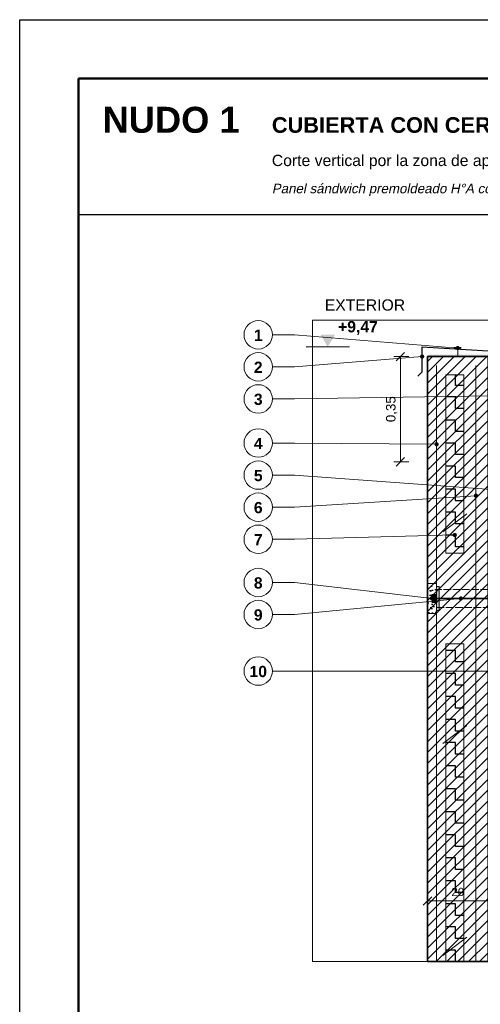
# Model space of a CAD drawing. Header units: millimetres. Extents: x 6 to 4194, y 6 to 5934.
# Tile 2 of 6: x 6 to 1530, y 2678 to 5934. Entities that reach past the tile are written whole.
import ezdxf
from ezdxf.enums import TextEntityAlignment as Align

# ---------------------------------------------------------------- set-up
doc = ezdxf.new("R2010")
doc.units = ezdxf.units.MM
doc.header["$LTSCALE"] = 20
doc.linetypes.add('DASHED', pattern=[1.524, 1.27, -0.254])
for name, color, linetype in [('A-ACERO', 250, 'Continuous'), ('A-AISLACION-EPS', 50, 'Continuous'), ('A-ARMADURAS', 14, 'Continuous'), ('A-CONTORNOS', 7, 'Continuous'), ('A-HORMIGON-PREMOLDEADO', 8, 'Continuous'), ('A-MORTERO-CARPETAS', 252, 'Continuous'), ('A-NEOPRENO-SELLADORES', 7, 'Continuous'), ('A-PROYECCION-OCULTO', 8, 'DASHED'), ('X-COTAS', 3, 'Continuous'), ('X-MARCO', 7, 'Continuous'), ('X-NIVELES', 7, 'Continuous'), ('X-REFERENCIAS', 1, 'Continuous'), ('X-TEXTOS', 7, 'Continuous')]:
    doc.layers.add(name, color=color, linetype=linetype)
doc.styles.add('ARIAL', font='arial.ttf')
doc.styles.add('ARIAL-B', font='arialbd.ttf')

msp = doc.modelspace()

# ---------------------------------------------------------------- hatches: boundary and pattern name
at = {"layer": 'A-ACERO', "true_color": 0x888888}
h = msp.add_hatch(color=252, dxfattribs=at)
h.dxf.hatch_style = 1
h.paths.add_polyline_path([(1355, 4820), (1555, 4820), (1555, 4826), (1355, 4826)])
at = {"layer": 'A-ACERO', "true_color": 0x3b3b3b}
h = msp.add_hatch(color=250, dxfattribs=at)
h.dxf.hatch_style = 1
h.paths.add_polyline_path([(1385, 3980), (1393, 3980), (1393, 4060), (1385, 4060)])
at = {"layer": 'A-AISLACION-EPS'}
h = msp.add_hatch(dxfattribs=at)
h.set_pattern_fill('ZIGZAG', color=256, scale=6, angle=90)
h.paths.add_polyline_path([(1415, 4170), (1475, 4170), (1475, 4760), (1415, 4760)])
h = msp.add_hatch(dxfattribs=at)
h.set_pattern_fill('ZIGZAG', color=256, scale=6, angle=90)
h.paths.add_polyline_path([(1415, 2820), (1475, 2820), (1475, 3870), (1415, 3870)])
at = {"layer": 'A-HORMIGON-PREMOLDEADO'}
h = msp.add_hatch(dxfattribs=at)
h.set_pattern_fill('ANSI31', color=256, scale=8)
h.paths.add_polyline_path([(1355, 2820), (1555, 2820), (1555, 4820), (1355, 4820)])
at = {"layer": 'A-MORTERO-CARPETAS'}
h = msp.add_hatch(dxfattribs=at)
h.set_pattern_fill('AR-SAND', color=256, scale=0.6)
h.paths.add_polyline_path([(1355, 3970), (1385, 3970), (1385, 4070), (1355, 4070)])
at = {"layer": 'A-NEOPRENO-SELLADORES', "true_color": 0x222222}
h = msp.add_hatch(color=250, dxfattribs=at)
h.dxf.hatch_style = 1
h.paths.add_polyline_path([(1443, 4846), (1467, 4846), (1467, 4852), (1443, 4852)])
h = msp.add_hatch(color=250, dxfattribs=at)
h.dxf.hatch_style = 1
h.paths.add_polyline_path([(1369, 4005), (1385, 4005), (1385, 4035), (1369, 4035)])
at = {"layer": 'X-NIVELES'}
h = msp.add_hatch(color=7, dxfattribs=at)
h.dxf.hatch_style = 1
h.paths.add_polyline_path([(1025, 4852), (1001, 4892), (1049, 4892)])
at = {"layer": 'X-REFERENCIAS'}
h = msp.add_hatch(color=7, dxfattribs=at)
h.dxf.hatch_style = 1
h.paths.add_polyline_path([(1462, 4848), (1461.7, 4850.2), (1460.7, 4852.1), (1459.1, 4853.7), (1457.2, 4854.7), (1455, 4855), (1452.8, 4854.7), (1450.9, 4853.7), (1449.3, 4852.1), (1448.3, 4850.2), (1448, 4848), (1448.3, 4845.8), (1449.3, 4843.9), (1450.9, 4842.3), (1452.8, 4841.3), (1455, 4841), (1457.2, 4841.3), (1459.1, 4842.3), (1460.7, 4843.9), (1461.7, 4845.8)])
h = msp.add_hatch(color=7, dxfattribs=at)
h.dxf.hatch_style = 1
h.paths.add_polyline_path([(1344, 4820), (1343.7, 4822.2), (1342.7, 4824.1), (1341.1, 4825.7), (1339.2, 4826.7), (1337, 4827), (1334.8, 4826.7), (1332.9, 4825.7), (1331.3, 4824.1), (1330.3, 4822.2), (1330, 4820), (1330.3, 4817.8), (1331.3, 4815.9), (1332.9, 4814.3), (1334.8, 4813.3), (1337, 4813), (1339.2, 4813.3), (1341.1, 4814.3), (1342.7, 4815.9), (1343.7, 4817.8)])
h = msp.add_hatch(color=7, dxfattribs=at)
h.dxf.hatch_style = 1
h.paths.add_polyline_path([(1392, 4530), (1391.7, 4532.2), (1390.7, 4534.1), (1389.1, 4535.7), (1387.2, 4536.7), (1385, 4537), (1382.8, 4536.7), (1380.9, 4535.7), (1379.3, 4534.1), (1378.3, 4532.2), (1378, 4530), (1378.3, 4527.8), (1379.3, 4525.9), (1380.9, 4524.3), (1382.8, 4523.3), (1385, 4523), (1387.2, 4523.3), (1389.1, 4524.3), (1390.7, 4525.9), (1391.7, 4527.8)])
h = msp.add_hatch(color=7, dxfattribs=at)
h.dxf.hatch_style = 1
h.paths.add_polyline_path([(1522, 4360), (1521.7, 4362.2), (1520.7, 4364.1), (1519.1, 4365.7), (1517.2, 4366.7), (1515, 4367), (1512.8, 4366.7), (1510.9, 4365.7), (1509.3, 4364.1), (1508.3, 4362.2), (1508, 4360), (1508.3, 4357.8), (1509.3, 4355.9), (1510.9, 4354.3), (1512.8, 4353.3), (1515, 4353), (1517.2, 4353.3), (1519.1, 4354.3), (1520.7, 4355.9), (1521.7, 4357.8)])
h = msp.add_hatch(color=7, dxfattribs=at)
h.dxf.hatch_style = 1
h.paths.add_polyline_path([(1452, 4230), (1451.7, 4232.2), (1450.7, 4234.1), (1449.1, 4235.7), (1447.2, 4236.7), (1445, 4237), (1442.8, 4236.7), (1440.9, 4235.7), (1439.3, 4234.1), (1438.3, 4232.2), (1438, 4230), (1438.3, 4227.8), (1439.3, 4225.9), (1440.9, 4224.3), (1442.8, 4223.3), (1445, 4223), (1447.2, 4223.3), (1449.1, 4224.3), (1450.7, 4225.9), (1451.7, 4227.8)])
h = msp.add_hatch(color=7, dxfattribs=at)
h.dxf.hatch_style = 1
h.paths.add_polyline_path([(1377, 4020), (1376.7, 4022.2), (1375.7, 4024.1), (1374.1, 4025.7), (1372.2, 4026.7), (1370, 4027), (1367.8, 4026.7), (1365.9, 4025.7), (1364.3, 4024.1), (1363.3, 4022.2), (1363, 4020), (1363.3, 4017.8), (1364.3, 4015.9), (1365.9, 4014.3), (1367.8, 4013.3), (1370, 4013), (1372.2, 4013.3), (1374.1, 4014.3), (1375.7, 4015.9), (1376.7, 4017.8)])
h = msp.add_hatch(color=7, dxfattribs=at)
h.dxf.hatch_style = 1
h.paths.add_polyline_path([(1472, 4020), (1471.7, 4022.2), (1470.7, 4024.1), (1469.1, 4025.7), (1467.2, 4026.7), (1465, 4027), (1462.8, 4026.7), (1460.9, 4025.7), (1459.3, 4024.1), (1458.3, 4022.2), (1458, 4020), (1458.3, 4017.8), (1459.3, 4015.9), (1460.9, 4014.3), (1462.8, 4013.3), (1465, 4013), (1467.2, 4013.3), (1469.1, 4014.3), (1470.7, 4015.9), (1471.7, 4017.8)])

# ---------------------------------------------------------------- linework, layer by layer
at = {"layer": 'A-ARMADURAS', "lineweight": 13}
for points in [[(1385, 2820), (1385, 4790)], [(1515, 2820), (1515, 4790)]]:
    msp.add_lwpolyline(points, dxfattribs=at)
at = {"layer": 'A-CONTORNOS', "lineweight": 30}
msp.add_lwpolyline([(1323, 4755), (1337, 4770), (1337, 4852), (1573, 4838), (1573, 4775), (1587, 4760)], dxfattribs=at)
at = {"layer": 'A-CONTORNOS', "lineweight": 35}
msp.add_lwpolyline([(1355, 2820), (1555, 2820), (1555, 4820), (1355, 4820)], close=True, dxfattribs=at)
at = {"layer": 'A-CONTORNOS', "lineweight": 18}
for points in [[(1455, 4820), (1455, 4850)], [(1405, 4240), (1485, 4300)], [(1405, 3540), (1485, 3600)], [(1405, 2840), (1485, 2900)]]:
    msp.add_lwpolyline(points, dxfattribs=at)
at = {"layer": 'A-CONTORNOS', "lineweight": 13}
for points in [[(1415, 4170), (1475, 4170), (1475, 4760), (1415, 4760)], [(1355, 3970), (1385, 3970), (1385, 4070), (1355, 4070)], [(1385, 3980), (1393, 3980), (1393, 4060), (1385, 4060)], [(1415, 2820), (1475, 2820), (1475, 3870), (1415, 3870)]]:
    msp.add_lwpolyline(points, close=True, dxfattribs=at)
at = {"layer": 'A-CONTORNOS', "lineweight": 35}
msp.add_lwpolyline([(1365, 4020), (2025, 4020)], dxfattribs=at)
at = {"layer": 'A-PROYECCION-OCULTO', "lineweight": 13}
msp.add_lwpolyline([(1385, 3990), (1555, 3990), (1555, 4050), (1385, 4050)], close=True, dxfattribs=at)
at = {"layer": 'X-COTAS', "lineweight": 13}
for points in [[(1243, 4820), (1293, 4820)], [(1265, 4472), (1265, 4820)], [(1243, 4472), (1293, 4472)], [(1355, 3042), (1355, 2998)], [(1355, 3020), (1555, 3020)]]:
    msp.add_lwpolyline(points, dxfattribs=at)
at = {"layer": 'X-COTAS', "lineweight": 25}
for points in [[(1251, 4806), (1279, 4834)], [(1251, 4458), (1279, 4486)], [(1341, 3006), (1369, 3034)]]:
    msp.add_lwpolyline(points, dxfattribs=at)
at = {"layer": 'X-MARCO', "lineweight": 30}
msp.add_lwpolyline([(6, 5934), (4194, 5934), (4194, 6), (6, 6)], close=True, dxfattribs=at)
at = {"layer": 'X-MARCO', "lineweight": 50}
msp.add_lwpolyline([(200, 5740), (4000, 5740), (4000, 200), (200, 200)], close=True, dxfattribs=at)
at = {"layer": 'X-NIVELES', "lineweight": 13}
msp.add_lwpolyline([(953, 4852), (1097, 4852)], dxfattribs=at)
at = {"layer": 'X-REFERENCIAS', "lineweight": 13}
for points in [[(1455, 4848), (915, 4892), (842, 4892)], [(1337, 4820), (915, 4786), (842, 4786)], [(1561, 4690), (915, 4680), (842, 4680)], [(1385, 4530), (915, 4534), (842, 4534)], [(1565, 4380), (915, 4428), (842, 4428)], [(1515, 4360), (915, 4322), (842, 4322)], [(1445, 4230), (915, 4216), (842, 4216)], [(1370, 4020), (915, 4073), (842, 4073)], [(1465, 4020), (915, 3967), (842, 3967)], [(1565, 3780), (915, 3780), (842, 3780)]]:
    msp.add_lwpolyline(points, dxfattribs=at)
at = {"layer": 'X-REFERENCIAS', "lineweight": 18}
for centre in [(795, 4892), (795, 4786), (795, 4680), (795, 4534), (795, 4428), (795, 4322), (795, 4216), (795, 4073), (795, 3967), (795, 3780)]:
    msp.add_circle(centre, 47, dxfattribs=at)
at = {"layer": 'X-TEXTOS', "lineweight": 25}
msp.add_lwpolyline([(200, 5290), (4000, 5290)], dxfattribs=at)
at = {"layer": 'X-TEXTOS', "lineweight": 13}
msp.add_lwpolyline([(975, 4940), (3225, 4940), (3225, 2820), (975, 2820)], close=True, dxfattribs=at)

# ---------------------------------------------------------------- texts
at = {"layer": 'X-COTAS', "style": 'ARIAL'}
msp.add_text('0,35', height=31.5, rotation=90, dxfattribs=at).set_placement((1249, 4646), align=Align.CENTER)
msp.add_text('20', height=27.21, dxfattribs=at).set_placement((1455, 3036), align=Align.CENTER)
at = {"layer": 'X-NIVELES', "style": 'ARIAL-B'}
msp.add_text('+9,47', height=37.23, dxfattribs=at).set_placement((1059, 4900))
at = {"layer": 'X-REFERENCIAS', "style": 'ARIAL-B'}
for s, height, p in [('1', 37.2, (795, 4872)), ('2', 37.2, (795, 4766)), ('3', 37.2, (795, 4660)), ('4', 37.2, (795, 4514)), ('5', 37.2, (795, 4408)), ('6', 37.2, (795, 4302)), ('7', 37.2, (795, 4196)), ('8', 37.2, (795, 4053)), ('9', 37.2, (795, 3947)), ('10', 37.23, (795, 3760))]:
    msp.add_text(s, height=height, dxfattribs=at).set_placement(p, align=Align.CENTER)
at = {"layer": 'X-TEXTOS'}
for s, height, style, p in [('NUDO 1', 85.92, 'ARIAL-B', (280, 5560)), ('CUBIERTA CON CERRAMIENTO EXTERIOR OPACO', 51.552, 'ARIAL-B', (840, 5560)), ('Corte vertical por la zona de apoyo de la viga VL · ESCALA 1:20', 37.232, 'ARIAL', (840, 5450)), ('EXTERIOR', 37.23, 'ARIAL', (1015, 4972))]:
    msp.add_text(s, height=height, dxfattribs=dict(at, style=style)).set_placement(p)
at = {"layer": 'X-TEXTOS', "style": 'ARIAL', "oblique": 12}
msp.add_text('Panel sándwich premoldeado H°A como parapeto · canaleta H°A in situ · VL + viga de borde + losa TT', height=31.504, dxfattribs=at).set_placement((840, 5360))

doc.saveas('drawing.dxf')
